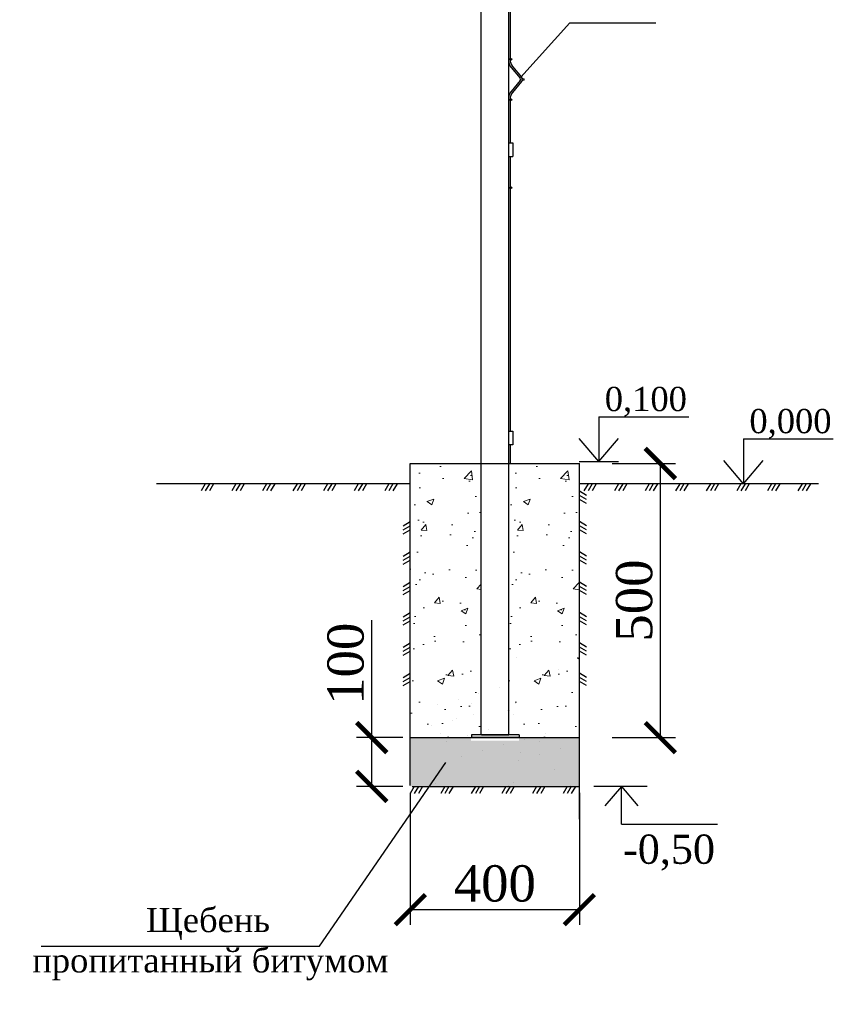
# Model space of a CAD drawing. Header units: inches. Extents: x 9403 to 10041, y 45 to 1090.
# Tile 20 of 41: x 9734 to 9802, y 234 to 316. Entities that reach past the tile are written whole.
import ezdxf

# ---------------------------------------------------------------- set-up
doc = ezdxf.new("R2010")
doc.units = ezdxf.units.IN
doc.header["$MEASUREMENT"] = 0
doc.linetypes.add('DASHDOTX2', pattern=[50.8, 25.4, -12.7, 0, -12.7])
doc.linetypes.add('K5LT_BASIC', pattern=[0])
doc.layers.add('.', color=7, linetype='Continuous', lineweight=15)
doc.layers.add('Системный слой VIEW1', color=7, linetype='Continuous')
doc.layers.add('Системный слой VIEW5', color=7, linetype='Continuous')
doc.styles.add('GOST', font='gost.shx', dxfattribs={"oblique": 15})
doc.styles.add('TIEMS', font='times.ttf')
doc.dimstyles.new('Copy of ISO-25', dxfattribs={"dimtxt": 3, "dimasz": 2.5, "dimexe": 1.25, "dimexo": 0.625, "dimtad": 1, "dimlfac": 100, "dimtxsty": 'GOST', "dimblk": 'ARCHTICK', "dimcen": 2.5, "dimadec": 0, "dimazin": 0, "dimtfac": 1, "dimtmove": 0, "dimatfit": 3, "dimldrblk": 'ARCHTICK', "dimfxl": 1, "dimarcsym": 0})

# ---------------------------------------------------------------- blocks, each defined once
blk = doc.blocks.new('_ArchTick')
at = {"color": 0, "linetype": 'ByBlock', "const_width": 0.15}
blk.add_lwpolyline([(-0.5, -0.5), (0.5, 0.5)], dxfattribs=at)
blk = doc.blocks.new('*D342')
at = {"color": 0, "lineweight": -2, "transparency": 16777216}
for p, q in [((9763.489, 256.384), (9763.489, 266.101)), ((9766.053, 256.384), (9762.239, 256.384)), ((9763.489, 252.346), (9763.489, 256.384)), ((9766.053, 252.346), (9762.239, 252.346))]:
    blk.add_line(p, q, dxfattribs=at)
at = {"layer": 'Defpoints', "color": 0, "transparency": 16777216}
for p in [(9763.489, 256.384), (9766.678, 256.384), (9766.678, 252.346)]:
    blk.add_point(p, dxfattribs=at)
at = {"color": 0, "lineweight": -2, "transparency": 16777216, "xscale": 2.5, "yscale": 2.5, "zscale": 2.5}
for p, rotation in [((9763.489, 256.384), 90), ((9763.489, 252.346), 270)]:
    blk.add_blockref('_ArchTick', p, dxfattribs=dict(at, rotation=rotation))
at = {"color": 0, "transparency": 16777216, "insert": (9761.338, 262.493), "char_height": 3, "attachment_point": 5, "rotation": 90, "style": 'TIEMS'}
blk.add_mtext('100', dxfattribs=at)
blk = doc.blocks.new('*D343')
at = {"color": 0, "lineweight": -2, "transparency": 16777216}
for p, q in [((9766.678, 251.808), (9766.678, 240.897)), ((9780.678, 251.808), (9780.678, 240.897)), ((9780.678, 242.147), (9766.678, 242.147))]:
    blk.add_line(p, q, dxfattribs=at)
at = {"layer": 'Defpoints', "color": 0, "transparency": 16777216}
for p in [(9766.678, 252.433), (9780.678, 252.433), (9766.678, 242.147)]:
    blk.add_point(p, dxfattribs=at)
at = {"color": 0, "lineweight": -2, "transparency": 16777216, "xscale": 2.5, "yscale": 2.5, "zscale": 2.5, "rotation": 180}
blk.add_blockref('_ArchTick', (9766.678, 242.147), dxfattribs=at)
at = {"color": 0, "lineweight": -2, "transparency": 16777216, "xscale": 2.5, "yscale": 2.5, "zscale": 2.5}
blk.add_blockref('_ArchTick', (9780.678, 242.147), dxfattribs=at)
at = {"color": 0, "transparency": 16777216, "insert": (9773.678, 244.298), "char_height": 3, "attachment_point": 5, "style": 'TIEMS'}
blk.add_mtext('400', dxfattribs=at)
blk = doc.blocks.new('*D340')
at = {"color": 0, "lineweight": -2, "transparency": 16777216}
for p, q in [((9783.389, 279.059), (9788.629, 279.059)), ((9787.379, 256.384), (9787.379, 279.059)), ((9783.389, 256.384), (9788.629, 256.384))]:
    blk.add_line(p, q, dxfattribs=at)
at = {"layer": 'Defpoints', "color": 0, "transparency": 16777216}
for p in [(9782.764, 279.059), (9787.379, 279.059), (9782.764, 256.384)]:
    blk.add_point(p, dxfattribs=at)
at = {"color": 0, "lineweight": -2, "transparency": 16777216, "xscale": 2.5, "yscale": 2.5, "zscale": 2.5}
for p, rotation in [((9787.379, 279.059), 90), ((9787.379, 256.384), 270)]:
    blk.add_blockref('_ArchTick', p, dxfattribs=dict(at, rotation=rotation))
at = {"color": 0, "transparency": 16777216, "insert": (9785.228, 267.722), "char_height": 3, "attachment_point": 5, "rotation": 90, "style": 'TIEMS'}
blk.add_mtext('500', dxfattribs=at)

msp = doc.modelspace()

# ---------------------------------------------------------------- hatches: boundary and pattern name
at = {"layer": '.', "linetype": 'ByBlock'}
h = msp.add_hatch(dxfattribs=at)
h.set_pattern_fill('AR-CONC', color=0, scale=0.8)
h.set_pattern_definition([(50, (6660.8847, -1094.612), (5.7380815, -0.502017), [0.6, -6.6]), (355, (6660.885, -1094.612), (-1.110011, 6.017537), [0.48, -5.28]), (100.45144, (6661.363, -1094.6537), (4.628071, 5.51552), [0.509922, -5.609137]), (46.1842, (6660.885, -1093.012), (8.53793, -1.324154), [0.9, -9.9]), (96.63564, (6661.596, -1093.122), (7.477296, 7.792949), [0.764883, -8.41371]), (351.18416, (6660.885, -1093.012), (7.477296, 7.792949), [0.72, -7.92]), (21, (6661.6847, -1093.412), (4.7752564, -3.220951), [0.6, -6.6]), (326, (6661.685, -1093.412), (1.946523, 5.8012), [0.48, -5.28]), (71.45144, (6662.0826, -1093.68), (6.721779, 2.580249), [0.509922, -5.609137]), (37.5, (6660.8847, -1094.6118), (0.0972788, 2.6631508), [0, -5.216, 0, -5.36, 0, -5.3]), (7.5, (6660.8847, -1094.6118), (2.1045563, 3.1552937), [0, -3.056, 0, -5.096, 0, -2.02]), (327.5, (6659.1007, -1094.6118), (4.2705795, -0.180439), [0, -2, 0, -6.24, 0, -8.28]), (317.5, (6658.3007, -1094.612), (4.6654894, 0.80084), [0, -2.6, 0, -4.144, 0, -5.88])])
h.paths.add_polyline_path([(9772.551, 279.06), (9766.67, 279.059), (9766.67, 256.384), (9772.634, 256.384), (9772.551, 256.444)])
h = msp.add_hatch(dxfattribs=at)
h.set_pattern_fill('AR-CONC', color=0, scale=0.8)
h.set_pattern_definition([(50, (6668.861, -1094.612), (5.7380815, -0.502017), [0.6, -6.6]), (355, (6668.861, -1094.612), (-1.110011, 6.017537), [0.48, -5.28]), (100.45144, (6669.3394, -1094.6537), (4.628071, 5.51552), [0.509922, -5.609137]), (46.1842, (6668.861, -1093.012), (8.53793, -1.324154), [0.9, -9.9]), (96.63564, (6669.573, -1093.122), (7.477296, 7.792949), [0.764883, -8.41371]), (351.18416, (6668.861, -1093.012), (7.477296, 7.792949), [0.72, -7.92]), (21, (6669.661, -1093.412), (4.7752564, -3.220951), [0.6, -6.6]), (326, (6669.661, -1093.412), (1.946523, 5.8012), [0.48, -5.28]), (71.45144, (6670.059, -1093.68), (6.721779, 2.580249), [0.509922, -5.609137]), (37.5, (6668.8612, -1094.6118), (0.0972788, 2.6631508), [0, -5.216, 0, -5.36, 0, -5.3]), (7.5, (6668.8612, -1094.6118), (2.1045563, 3.1552937), [0, -3.056, 0, -5.096, 0, -2.02]), (327.5, (6667.0772, -1094.6118), (4.2705795, -0.180439), [0, -2, 0, -6.24, 0, -8.28]), (317.5, (6666.2772, -1094.612), (4.6654894, 0.80084), [0, -2.6, 0, -4.144, 0, -5.88])])
h.paths.add_polyline_path([(9774.79, 256.384), (9780.61, 256.384), (9780.67, 256.444), (9780.67, 279.059), (9774.79, 279.059)])
h = msp.add_hatch(dxfattribs=at)
h.set_pattern_fill('GRAVEL', color=256, scale=0.8)
h.set_pattern_definition([(228.0127875, (6503.757065, -1246.500063), (-6.4, -7.2), [0.1076288, -10.65527044]), (184.9697407, (6503.685065, -1246.580063), (9.6, 0.8), [0.1846944, -18.28473981]), (132.510447, (6503.501065, -1246.596063), (8, -8.8), [0.1302304, -12.89282608]), (267.273689, (6503.189065, -1246.796063), (0.8, 16), [0.1681904, -16.65084643]), (292.8336542, (6503.181065, -1246.964063), (-4, 9.6), [0.164924, -16.3274985]), (357.273689, (6503.245065, -1247.116063), (-16, 0.8), [0.1681904, -16.65084643]), (37.6942405, (6503.413065, -1247.124063), (-10.4, -8), [0.2224232, -22.01987884]), (72.2553284, (6503.589065, -1246.988063), (5.6, 17.6), [0.2099904, -20.7890572]), (121.4295656, (6503.653065, -1246.788063), (-6.4, 10.4), [0.16876, -16.70725849]), (175.2363583, (6503.565065, -1246.644063), (8.8, -0.8), [0.1926656, -9.44061006]), (222.3974378, (6503.373065, -1246.628063), (-9.6, -8.8), [0.2491584, -24.6667]), (138.8140748, (6503.981065, -1246.80406), (-5.6, 4.8), [0.0850408, -8.41907585]), (171.4692344, (6503.917065, -1246.748063), (10.4, -1.6), [0.1617896, -16.01720913]), (225, (6503.75707, -1246.72406), (-1e-16, -0.8), [0.1131368, -1.01823405]), (203.1985905, (6503.70107, -1246.62806), (4, 1.6), [0.0609264, -6.03169208]), (291.8014095, (6503.64507, -1246.65206), (-0.8, 2.4), [0.0861624, -4.22196945]), (30.9637565, (6503.67707, -1246.73206), (2.4, 1.6), [0.1399432, -4.52481832]), (161.565051, (6503.79707, -1246.66006), (1.6, -0.8), [0.1011928, -2.42862933]), (16.3895403, (6503.181065, -1246.652063), (8, 2.4), [0.14176, -14.03427612]), (70.346176, (6503.317065, -1246.612063), (-3.2, -8.8), [0.1189288, -11.7739262]), (293.1985905, (6503.79707, -1246.50006), (-1.6, 4), [0.121852, -5.97076648]), (343.6104597, (6503.845065, -1246.612063), (-8, 2.4), [0.14176, -14.03427612]), (339.4439548, (6503.181065, -1247.14806), (-4, 1.6), [0.136704, -6.698499]), (294.7751406, (6503.309065, -1247.196063), (-4, 8.8), [0.1145424, -11.33971445]), (66.8014095, (6503.80507, -1247.30006), (1.6, 4), [0.121852, -5.97076648]), (17.3540246, (6503.853065, -1247.188063), (-10.4, -3.2), [0.1341048, -13.2763389]), (69.4439548, (6503.413065, -1247.30006), (-1.6, -4), [0.068352, -6.766851]), (101.3099325, (6503.75707, -1247.30006), (-0.8, 3.2), [0.040792, -4.03842361]), (165.9637565, (6503.74907, -1247.26006), (2.4, -0.8), [0.164924, -3.1335605]), (186.009006, (6503.589065, -1247.220063), (8, 0.8), [0.15284, -15.13113854]), (303.6900675, (6503.67707, -1246.80406), (-0.8, 1.6), [0.1153776, -2.76906342]), (353.1572266, (6503.741065, -1246.900063), (13.6, -1.6), [0.2014352, -19.9420501]), (60.945396, (6503.941065, -1246.92406), (-3.2, -5.6), [0.0823648, -8.15413931]), (90, (6503.9811, -1246.8521), (-0.8, 0.8), [0.048, -0.752]), (120.2564372, (6503.573065, -1247.196063), (3.2, -5.6), [0.1111392, -11.002816]), (48.0127875, (6503.517065, -1247.100063), (6.4, 7.2), [0.2152576, -10.54764164]), (0, (6503.6611, -1246.9401), (0.8, 0.8), [0.208, -0.592]), (325.3048465, (6503.869065, -1246.940063), (8, -5.6), [0.1264912, -12.52261944]), (254.054604, (6503.97307, -1247.01206), (-0.8, -3.2), [0.1164816, -5.70760631]), (207.6459754, (6503.941065, -1247.124063), (-15.2, -8), [0.189652, -18.77557935]), (175.4260787, (6503.773065, -1247.212063), (-10.4, 0.8), [0.2006392, -19.86325873])])
h.paths.add_polyline_path([(9780.67, 256.382), (9775.669, 256.382), (9775.669, 256.119), (9771.709, 256.119), (9771.709, 256.382), (9766.67, 256.382), (9766.67, 252.344), (9780.67, 252.344)])

# ---------------------------------------------------------------- linework, layer by layer
at = {"color": 1}
for p, q in [((9774.798, 305.582), (9775.154, 305.582)), ((9775.154, 305.582), (9775.154, 304.462)), ((9774.798, 304.462), (9775.154, 304.462)), ((9774.798, 281.724), (9775.154, 281.724)), ((9775.154, 281.724), (9775.154, 280.604)), ((9775.154, 280.604), (9774.798, 280.604))]:
    msp.add_line(p, q, dxfattribs=at)
at = {"color": 7}
for p, q in [((9782.277, 282.933), (9789.726, 282.933)), ((9782.277, 279.213), (9780.649, 281.135)), ((9782.277, 279.213), (9783.906, 281.135)), ((9794.25, 281.104), (9801.699, 281.104)), ((9794.25, 277.384), (9792.622, 279.306)), ((9794.25, 277.384), (9795.879, 279.306)), ((9784.159, 252.346), (9782.792, 250.732)), ((9784.159, 252.346), (9785.525, 250.732)), ((9784.159, 249.224), (9792.117, 249.224))]:
    msp.add_line(p, q, dxfattribs=at)
at = {"color": 7, "linetype": 'DASHDOTX2'}
for p, q in [((9782.277, 282.933), (9782.277, 279.213)), ((9794.25, 281.104), (9794.25, 277.384)), ((9784.159, 249.224), (9784.159, 252.346))]:
    msp.add_line(p, q, dxfattribs=at)
for p, q in [((9766.678, 252.433), (9766.678, 279.059)), ((9780.678, 249.633), (9780.678, 279.059)), ((9771.732, 256.624), (9771.732, 256.384)), ((9775.692, 256.624), (9775.692, 256.384)), ((9736.116, 239.143), (9759.156, 239.143))]:
    msp.add_line(p, q)
at = {"linetype": 'ByBlock'}
for p, q in [((9766.678, 277.384), (9745.678, 277.384)), ((9800.471, 277.384), (9780.678, 277.384))]:
    msp.add_line(p, q, dxfattribs=at)
at = {"linetype": 'ByBlock', "ltscale": 8}
for p, q in [((9749.707, 277.384), (9749.366, 276.787)), ((9750.049, 277.384), (9749.707, 276.787)), ((9750.39, 277.384), (9750.049, 276.787)), ((9752.239, 277.384), (9751.898, 276.787)), ((9752.581, 277.384), (9752.239, 276.787)), ((9752.922, 277.384), (9752.581, 276.787)), ((9754.771, 277.384), (9754.43, 276.787)), ((9755.113, 277.384), (9754.771, 276.787)), ((9755.454, 277.384), (9755.113, 276.787)), ((9757.304, 277.384), (9756.962, 276.787)), ((9757.645, 277.384), (9757.304, 276.787)), ((9757.986, 277.384), (9757.645, 276.787)), ((9759.836, 277.384), (9759.494, 276.787)), ((9760.177, 277.384), (9759.836, 276.787)), ((9760.518, 277.384), (9760.177, 276.787)), ((9762.368, 277.384), (9762.026, 276.787)), ((9762.709, 277.384), (9762.368, 276.787)), ((9763.05, 277.384), (9762.709, 276.787)), ((9764.9, 277.384), (9764.558, 276.787)), ((9765.241, 277.384), (9764.9, 276.787)), ((9765.583, 277.384), (9765.241, 276.787)), ((9781.392, 277.384), (9781.051, 276.787)), ((9781.734, 277.384), (9781.392, 276.787)), ((9782.075, 277.384), (9781.734, 276.787)), ((9783.924, 277.384), (9783.583, 276.787)), ((9784.266, 277.384), (9783.924, 276.787)), ((9784.607, 277.384), (9784.266, 276.787)), ((9786.457, 277.384), (9786.115, 276.787)), ((9786.798, 277.384), (9786.457, 276.787)), ((9787.139, 277.384), (9786.798, 276.787)), ((9788.989, 277.384), (9788.647, 276.787)), ((9789.33, 277.384), (9788.989, 276.787)), ((9789.671, 277.384), (9789.33, 276.787)), ((9791.521, 277.384), (9791.179, 276.787)), ((9791.862, 277.384), (9791.521, 276.787)), ((9792.203, 277.384), (9791.862, 276.787)), ((9794.053, 277.384), (9793.711, 276.787)), ((9794.394, 277.384), (9794.053, 276.787)), ((9794.736, 277.384), (9794.394, 276.787)), ((9796.585, 277.384), (9796.243, 276.787)), ((9796.926, 277.384), (9796.585, 276.787)), ((9797.268, 277.384), (9796.926, 276.787)), ((9799.117, 277.384), (9798.775, 276.787)), ((9799.458, 277.384), (9799.117, 276.787)), ((9799.8, 277.384), (9799.458, 276.787)), ((9781.275, 276.422), (9780.678, 276.764)), ((9781.275, 276.081), (9780.678, 276.422)), ((9781.275, 275.739), (9780.678, 276.081)), ((9766.082, 273.914), (9766.678, 274.255)), ((9766.082, 273.572), (9766.678, 273.913)), ((9781.275, 273.914), (9780.678, 274.255)), ((9781.275, 273.572), (9780.678, 273.913)), ((9766.082, 273.231), (9766.678, 273.572)), ((9781.275, 273.231), (9780.678, 273.572)), ((9766.082, 271.405), (9766.678, 271.746)), ((9766.082, 271.063), (9766.678, 271.405)), ((9781.275, 271.405), (9780.678, 271.746)), ((9781.275, 271.063), (9780.678, 271.405)), ((9766.082, 270.722), (9766.678, 271.063)), ((9781.275, 270.722), (9780.678, 271.063)), ((9766.082, 268.896), (9766.678, 269.237)), ((9766.082, 268.555), (9766.678, 268.896)), ((9781.275, 268.896), (9780.678, 269.237)), ((9781.275, 268.555), (9780.678, 268.896)), ((9766.082, 268.213), (9766.678, 268.555)), ((9781.275, 268.213), (9780.678, 268.555)), ((9766.082, 266.387), (9766.678, 266.729)), ((9766.082, 266.046), (9766.678, 266.387)), ((9781.275, 266.387), (9780.678, 266.729)), ((9781.275, 266.046), (9780.678, 266.387)), ((9766.082, 265.704), (9766.678, 266.046)), ((9781.275, 265.704), (9780.678, 266.046)), ((9766.082, 263.879), (9766.678, 264.22)), ((9781.275, 263.879), (9780.678, 264.22)), ((9766.082, 263.537), (9766.678, 263.878)), ((9766.082, 263.196), (9766.678, 263.537)), ((9781.275, 263.537), (9780.678, 263.878)), ((9781.275, 263.196), (9780.678, 263.537)), ((9766.082, 261.37), (9766.678, 261.711)), ((9781.275, 261.37), (9780.678, 261.711)), ((9766.082, 261.028), (9766.678, 261.37)), ((9766.082, 260.687), (9766.678, 261.028)), ((9781.275, 261.028), (9780.678, 261.37)), ((9781.275, 260.687), (9780.678, 261.028)), ((9767.005, 252.346), (9766.664, 251.749)), ((9767.346, 252.346), (9767.005, 251.749)), ((9767.688, 252.346), (9767.346, 251.749)), ((9769.537, 252.346), (9769.196, 251.749)), ((9769.878, 252.346), (9769.537, 251.749)), ((9770.22, 252.346), (9769.878, 251.749)), ((9772.069, 252.346), (9771.728, 251.749)), ((9772.411, 252.346), (9772.069, 251.749)), ((9772.752, 252.346), (9772.411, 251.749)), ((9774.601, 252.346), (9774.26, 251.749)), ((9774.943, 252.346), (9774.601, 251.749)), ((9775.284, 252.346), (9774.943, 251.749)), ((9777.133, 252.346), (9776.792, 251.749)), ((9777.475, 252.346), (9777.133, 251.749)), ((9777.816, 252.346), (9777.475, 251.749)), ((9779.665, 252.346), (9779.324, 251.749)), ((9780.007, 252.346), (9779.665, 251.749)), ((9780.348, 252.346), (9780.007, 251.749))]:
    msp.add_line(p, q, dxfattribs=at)
at = {"color": 3}
for p, q in [((9782.026, 277.384), (9782.026, 277.384)), ((9775.505, 262.976), (9775.505, 262.976)), ((9780.678, 262.833), (9780.534, 262.976)), ((9778.963, 262.033), (9778.963, 262.033)), ((9771.734, 259.205), (9771.734, 259.205)), ((9774.877, 258.576), (9774.798, 258.655)), ((9775.191, 258.262), (9775.191, 258.262)), ((9770.477, 257.947), (9770.477, 257.947)), ((9769.219, 256.69), (9769.219, 256.69)), ((9777.391, 256.061), (9777.391, 256.061))]:
    msp.add_line(p, q, dxfattribs=at)
at = {"color": 2}
for p, q in [((9772.362, 260.025), (9772.362, 260.025)), ((9774.091, 260.497), (9774.091, 260.497)), ((9768.905, 259.082), (9768.905, 259.082)), ((9770.634, 259.554), (9770.634, 259.554)), ((9775.348, 259.239), (9775.348, 259.239)), ((9771.891, 258.297), (9771.891, 258.297)), ((9770.162, 257.825), (9770.162, 257.825)), ((9774.877, 257.511), (9774.877, 257.511)), ((9768.434, 257.354), (9768.434, 257.354)), ((9773.148, 257.039), (9773.148, 257.039)), ((9777.863, 256.725), (9777.863, 256.725)), ((9769.691, 256.096), (9769.691, 256.096)), ((9771.419, 256.568), (9771.419, 256.568)), ((9773.04, 256.563), (9773.04, 256.563)), ((9774.405, 255.782), (9774.405, 255.782)), ((9776.134, 256.254), (9776.134, 256.254)), ((9772.677, 255.311), (9772.677, 255.311)), ((9775.82, 255.118), (9775.82, 255.118)), ((9777.391, 254.996), (9777.391, 254.996)), ((9779.12, 255.468), (9779.12, 255.468)), ((9770.948, 254.839), (9770.948, 254.839)), ((9775.663, 254.525), (9775.663, 254.525)), ((9778.649, 253.739), (9778.649, 253.739)), ((9768.748, 252.551), (9768.748, 252.551)), ((9775.191, 252.708), (9775.191, 252.708)), ((9774.828, 252.346), (9774.877, 252.394)), ((9779.906, 252.394), (9779.906, 252.394))]:
    msp.add_line(p, q, dxfattribs=at)
at = {"ltscale": 0.2}
for p, q in [((9775.692, 256.624), (9771.732, 256.624)), ((9775.692, 256.384), (9771.732, 256.384))]:
    msp.add_line(p, q, dxfattribs=at)
at = {"ltscale": 0.5}
msp.add_line((9759.156, 239.143), (9769.63, 254.316), dxfattribs=at)
at = {"linetype": 'ByBlock'}
for points in [[(9775.825, 311.025), (9779.894, 315.507), (9787.014, 315.507)], [(9766.678, 279.059), (9780.678, 279.059)], [(9780.651, 279.213), (9783.903, 279.213)], [(9766.678, 256.384), (9780.678, 256.384)], [(9766.832, 252.346), (9780.678, 252.346)]]:
    msp.add_lwpolyline(points, dxfattribs=at)
at = {"color": 7, "linetype": 'Continuous', "const_width": 0.112}
for points in [[(9791.947, 277.384), (9796.404, 277.384)], [(9781.855, 252.346), (9786.312, 252.346)]]:
    msp.add_lwpolyline(points, dxfattribs=at)
at = {"layer": 'Системный слой VIEW1', "color": 5, "linetype": 'K5LT_BASIC'}
for p, q in [((9772.558, 256.624), (9772.558, 363.398)), ((9774.798, 363.398), (9774.798, 277.86)), ((9774.798, 356.159), (9774.798, 256.624)), ((9772.584, 256.624), (9774.824, 256.624))]:
    msp.add_line(p, q, dxfattribs=at)
at = {"layer": 'Системный слой VIEW5', "color": 0, "linetype": 'K5LT_BASIC'}
for p, q in [((9774.938, 316.444), (9774.938, 312.456)), ((9775.027, 311.826), (9775.781, 310.928)), ((9775.027, 311.826), (9775.781, 310.928)), ((9775.027, 311.826), (9775.781, 310.928)), ((9775.027, 311.826), (9775.781, 310.928)), ((9775.027, 311.826), (9775.781, 310.928)), ((9775.027, 311.826), (9775.781, 310.928)), ((9775.027, 311.826), (9775.781, 310.928)), ((9775.027, 311.826), (9775.781, 310.928)), ((9775.027, 311.826), (9775.781, 310.928)), ((9775.027, 311.826), (9775.781, 310.928)), ((9775.027, 311.826), (9775.781, 310.928)), ((9775.027, 311.826), (9775.781, 310.928)), ((9775.027, 311.826), (9775.781, 310.928)), ((9775.027, 311.826), (9775.781, 310.928)), ((9775.027, 311.826), (9775.781, 310.928)), ((9775.027, 311.826), (9775.781, 310.928)), ((9775.027, 311.826), (9775.781, 310.928)), ((9775.027, 311.826), (9775.781, 310.928)), ((9775.027, 311.826), (9775.781, 310.928)), ((9775.027, 311.826), (9775.781, 310.928)), ((9775.027, 311.826), (9775.781, 310.928)), ((9775.027, 311.826), (9775.781, 310.928)), ((9775.027, 311.826), (9775.781, 310.928)), ((9775.027, 311.826), (9775.781, 310.928)), ((9775.027, 311.826), (9775.781, 310.928)), ((9775.027, 311.826), (9775.781, 310.928)), ((9775.027, 311.826), (9775.781, 310.928)), ((9775.027, 311.826), (9775.781, 310.928)), ((9775.027, 311.826), (9775.781, 310.928)), ((9775.027, 311.826), (9775.781, 310.928)), ((9775.027, 311.826), (9775.781, 310.928)), ((9775.027, 311.826), (9775.781, 310.928)), ((9775.027, 311.826), (9775.781, 310.928)), ((9775.027, 311.826), (9775.781, 310.928)), ((9775.027, 311.826), (9775.781, 310.928)), ((9775.027, 311.826), (9775.781, 310.928)), ((9775.027, 311.826), (9775.781, 310.928)), ((9775.027, 311.826), (9775.781, 310.928)), ((9775.027, 311.826), (9775.781, 310.928)), ((9775.027, 311.826), (9775.781, 310.928)), ((9775.027, 311.826), (9775.781, 310.928)), ((9775.027, 311.826), (9775.781, 310.928)), ((9775.027, 311.826), (9775.781, 310.928)), ((9775.027, 311.826), (9775.781, 310.928)), ((9775.027, 311.826), (9775.781, 310.928)), ((9775.027, 311.826), (9775.781, 310.928)), ((9775.027, 311.826), (9775.781, 310.928)), ((9775.027, 311.826), (9775.781, 310.928)), ((9775.027, 311.826), (9775.781, 310.928)), ((9775.027, 311.826), (9775.781, 310.928)), ((9775.027, 311.826), (9775.781, 310.928)), ((9775.027, 311.826), (9775.781, 310.928)), ((9775.027, 311.826), (9775.781, 310.928)), ((9775.027, 311.826), (9775.781, 310.928)), ((9775.027, 311.826), (9775.781, 310.928)), ((9775.027, 311.826), (9775.781, 310.928)), ((9775.027, 311.826), (9775.781, 310.928)), ((9775.135, 311.916), (9775.888, 311.018)), ((9775.781, 310.748), (9775.027, 309.85)), ((9775.888, 310.658), (9775.135, 309.76)), ((9775.888, 310.658), (9775.135, 309.76)), ((9775.888, 310.658), (9775.135, 309.76)), ((9775.888, 310.658), (9775.135, 309.76)), ((9775.888, 310.658), (9775.135, 309.76)), ((9775.888, 310.658), (9775.135, 309.76)), ((9775.888, 310.658), (9775.135, 309.76)), ((9775.888, 310.658), (9775.135, 309.76)), ((9775.888, 310.658), (9775.135, 309.76)), ((9775.888, 310.658), (9775.135, 309.76)), ((9775.888, 310.658), (9775.135, 309.76)), ((9775.888, 310.658), (9775.135, 309.76)), ((9775.888, 310.658), (9775.135, 309.76)), ((9775.888, 310.658), (9775.135, 309.76)), ((9775.888, 310.658), (9775.135, 309.76)), ((9775.888, 310.658), (9775.135, 309.76)), ((9775.888, 310.658), (9775.135, 309.76)), ((9775.888, 310.658), (9775.135, 309.76)), ((9775.888, 310.658), (9775.135, 309.76)), ((9775.888, 310.658), (9775.135, 309.76)), ((9775.888, 310.658), (9775.135, 309.76)), ((9775.888, 310.658), (9775.135, 309.76)), ((9775.888, 310.658), (9775.135, 309.76)), ((9775.888, 310.658), (9775.135, 309.76)), ((9775.888, 310.658), (9775.135, 309.76)), ((9775.888, 310.658), (9775.135, 309.76)), ((9775.888, 310.658), (9775.135, 309.76)), ((9775.888, 310.658), (9775.135, 309.76)), ((9775.888, 310.658), (9775.135, 309.76)), ((9775.888, 310.658), (9775.135, 309.76)), ((9775.888, 310.658), (9775.135, 309.76)), ((9775.888, 310.658), (9775.135, 309.76)), ((9775.888, 310.658), (9775.135, 309.76)), ((9775.888, 310.658), (9775.135, 309.76)), ((9775.888, 310.658), (9775.135, 309.76)), ((9775.888, 310.658), (9775.135, 309.76)), ((9775.888, 310.658), (9775.135, 309.76)), ((9775.888, 310.658), (9775.135, 309.76)), ((9775.888, 310.658), (9775.135, 309.76)), ((9775.888, 310.658), (9775.135, 309.76)), ((9775.888, 310.658), (9775.135, 309.76)), ((9775.888, 310.658), (9775.135, 309.76)), ((9775.888, 310.658), (9775.135, 309.76)), ((9775.888, 310.658), (9775.135, 309.76)), ((9775.888, 310.658), (9775.135, 309.76)), ((9775.888, 310.658), (9775.135, 309.76)), ((9775.888, 310.658), (9775.135, 309.76)), ((9775.888, 310.658), (9775.135, 309.76)), ((9775.888, 310.658), (9775.135, 309.76)), ((9775.888, 310.658), (9775.135, 309.76)), ((9775.888, 310.658), (9775.135, 309.76)), ((9775.888, 310.658), (9775.135, 309.76)), ((9775.888, 310.658), (9775.135, 309.76)), ((9775.888, 310.658), (9775.135, 309.76)), ((9775.888, 310.658), (9775.135, 309.76)), ((9775.888, 310.658), (9775.135, 309.76)), ((9775.888, 310.658), (9775.135, 309.76)), ((9774.938, 309.22), (9774.938, 305.582)), ((9774.938, 304.462), (9774.938, 281.724)), ((9774.938, 280.604), (9774.938, 279.059))]:
    msp.add_line(p, q, dxfattribs=at)
for centre in [(9775.008, 312.51), (9776.016, 310.83), (9775.008, 309.15), (9775.008, 301.87)]:
    msp.add_circle(centre, 0.07, dxfattribs=at)
for centre, radius, start, end in [((9775.778, 312.456), 0.98, 180, 220), ((9775.778, 312.456), 0.98, 180, 220), ((9775.778, 312.456), 0.98, 180, 220), ((9775.778, 312.456), 0.98, 180, 220), ((9775.778, 312.456), 0.98, 180, 220), ((9775.778, 312.456), 0.98, 180, 220), ((9775.778, 312.456), 0.98, 180, 220), ((9775.778, 312.456), 0.98, 180, 220), ((9775.778, 312.456), 0.98, 180, 220), ((9775.778, 312.456), 0.98, 180, 220), ((9775.778, 312.456), 0.98, 180, 220), ((9775.778, 312.456), 0.98, 180, 220), ((9775.778, 312.456), 0.98, 180, 220), ((9775.778, 312.456), 0.98, 180, 220), ((9775.778, 312.456), 0.98, 180, 220), ((9775.778, 312.456), 0.98, 180, 220), ((9775.778, 312.456), 0.98, 180, 220), ((9775.778, 312.456), 0.98, 180, 220), ((9775.778, 312.456), 0.98, 180, 220), ((9775.778, 312.456), 0.98, 180, 220), ((9775.778, 312.456), 0.98, 180, 220), ((9775.778, 312.456), 0.98, 180, 220), ((9775.778, 312.456), 0.98, 180, 220), ((9775.778, 312.456), 0.98, 180, 220), ((9775.778, 312.456), 0.98, 180, 220), ((9775.778, 312.456), 0.98, 180, 220), ((9775.778, 312.456), 0.98, 180, 220), ((9775.778, 312.456), 0.98, 180, 220), ((9775.778, 312.456), 0.98, 180, 220), ((9775.778, 312.456), 0.98, 180, 220), ((9775.778, 312.456), 0.98, 180, 220), ((9775.778, 312.456), 0.98, 180, 220), ((9775.778, 312.456), 0.98, 180, 220), ((9775.778, 312.456), 0.98, 180, 220), ((9775.778, 312.456), 0.98, 180, 220), ((9775.778, 312.456), 0.98, 180, 220), ((9775.778, 312.456), 0.98, 180, 220), ((9775.778, 312.456), 0.98, 180, 220), ((9775.778, 312.456), 0.98, 180, 220), ((9775.778, 312.456), 0.98, 180, 220), ((9775.778, 312.456), 0.98, 180, 220), ((9775.778, 312.456), 0.98, 180, 220), ((9775.778, 312.456), 0.98, 180, 220), ((9775.778, 312.456), 0.98, 180, 220), ((9775.778, 312.456), 0.98, 180, 220), ((9775.778, 312.456), 0.98, 180, 220), ((9775.778, 312.456), 0.98, 180, 220), ((9775.778, 312.456), 0.98, 180, 220), ((9775.778, 312.456), 0.98, 180, 220), ((9775.778, 312.456), 0.98, 180, 220), ((9775.778, 312.456), 0.98, 180, 220), ((9775.778, 312.456), 0.98, 180, 220), ((9775.778, 312.456), 0.98, 180, 220), ((9775.778, 312.456), 0.98, 180, 220), ((9775.778, 312.456), 0.98, 180, 220), ((9775.778, 312.456), 0.98, 180, 220), ((9775.778, 312.456), 0.98, 180, 220), ((9775.778, 312.456), 0.84, 180, 220), ((9775.778, 312.456), 0.84, 180, 220), ((9775.778, 312.456), 0.84, 180, 220), ((9775.778, 312.456), 0.84, 180, 220), ((9775.778, 312.456), 0.84, 180, 220), ((9775.778, 312.456), 0.84, 180, 220), ((9775.778, 312.456), 0.84, 180, 220), ((9775.778, 312.456), 0.84, 180, 220), ((9775.778, 312.456), 0.84, 180, 220), ((9775.778, 312.456), 0.84, 180, 220), ((9775.778, 312.456), 0.84, 180, 220), ((9775.778, 312.456), 0.84, 180, 220), ((9775.778, 312.456), 0.84, 180, 220), ((9775.778, 312.456), 0.84, 180, 220), ((9775.778, 312.456), 0.84, 180, 220), ((9775.778, 312.456), 0.84, 180, 220), ((9775.778, 312.456), 0.84, 180, 220), ((9775.778, 312.456), 0.84, 180, 220), ((9775.778, 312.456), 0.84, 180, 220), ((9775.778, 312.456), 0.84, 180, 220), ((9775.778, 312.456), 0.84, 180, 220), ((9775.778, 312.456), 0.84, 180, 220), ((9775.778, 312.456), 0.84, 180, 220), ((9775.778, 312.456), 0.84, 180, 220), ((9775.778, 312.456), 0.84, 180, 220), ((9775.778, 312.456), 0.84, 180, 220), ((9775.778, 312.456), 0.84, 180, 220), ((9775.778, 312.456), 0.84, 180, 220), ((9775.778, 312.456), 0.84, 180, 220), ((9775.778, 312.456), 0.84, 180, 220), ((9775.778, 312.456), 0.84, 180, 220), ((9775.778, 312.456), 0.84, 180, 220), ((9775.778, 312.456), 0.84, 180, 220), ((9775.778, 312.456), 0.84, 180, 220), ((9775.778, 312.456), 0.84, 180, 220), ((9775.778, 312.456), 0.84, 180, 220), ((9775.778, 312.456), 0.84, 180, 220), ((9775.778, 312.456), 0.84, 180, 220), ((9775.778, 312.456), 0.84, 180, 220), ((9775.778, 312.456), 0.84, 180, 220), ((9775.778, 312.456), 0.84, 180, 220), ((9775.778, 312.456), 0.84, 180, 220), ((9775.778, 312.456), 0.84, 180, 220), ((9775.778, 312.456), 0.84, 180, 220), ((9775.778, 312.456), 0.84, 180, 220), ((9775.778, 312.456), 0.84, 180, 220), ((9775.778, 312.456), 0.84, 180, 220), ((9775.778, 312.456), 0.84, 180, 220), ((9775.778, 312.456), 0.84, 180, 220), ((9775.778, 312.456), 0.84, 180, 220), ((9775.778, 312.456), 0.84, 180, 220), ((9775.778, 312.456), 0.84, 180, 220), ((9775.778, 312.456), 0.84, 180, 220), ((9775.778, 312.456), 0.84, 180, 220), ((9775.778, 312.456), 0.84, 180, 220), ((9775.778, 312.456), 0.84, 180, 220), ((9775.778, 312.456), 0.84, 180, 220), ((9775.674, 310.838), 0.14, 320, 40), ((9775.674, 310.838), 0.14, 320, 40), ((9775.674, 310.838), 0.14, 320, 40), ((9775.674, 310.838), 0.14, 320, 40), ((9775.674, 310.838), 0.14, 320, 40), ((9775.674, 310.838), 0.14, 320, 40), ((9775.674, 310.838), 0.14, 320, 40), ((9775.674, 310.838), 0.14, 320, 40), ((9775.674, 310.838), 0.14, 320, 40), ((9775.674, 310.838), 0.14, 320, 40), ((9775.674, 310.838), 0.14, 320, 40), ((9775.674, 310.838), 0.14, 320, 40), ((9775.674, 310.838), 0.14, 320, 40), ((9775.674, 310.838), 0.14, 320, 40), ((9775.674, 310.838), 0.14, 320, 40), ((9775.674, 310.838), 0.14, 320, 40), ((9775.674, 310.838), 0.14, 320, 40), ((9775.674, 310.838), 0.14, 320, 40), ((9775.674, 310.838), 0.14, 320, 40), ((9775.674, 310.838), 0.14, 320, 40), ((9775.674, 310.838), 0.14, 320, 40), ((9775.674, 310.838), 0.14, 320, 40), ((9775.674, 310.838), 0.14, 320, 40), ((9775.674, 310.838), 0.14, 320, 40), ((9775.674, 310.838), 0.14, 320, 40), ((9775.674, 310.838), 0.14, 320, 40), ((9775.674, 310.838), 0.14, 320, 40), ((9775.674, 310.838), 0.14, 320, 40), ((9775.674, 310.838), 0.14, 320, 40), ((9775.674, 310.838), 0.14, 320, 40), ((9775.674, 310.838), 0.14, 320, 40), ((9775.674, 310.838), 0.14, 320, 40), ((9775.674, 310.838), 0.14, 320, 40), ((9775.674, 310.838), 0.14, 320, 40), ((9775.674, 310.838), 0.14, 320, 40), ((9775.674, 310.838), 0.14, 320, 40), ((9775.674, 310.838), 0.14, 320, 40), ((9775.674, 310.838), 0.14, 320, 40), ((9775.674, 310.838), 0.14, 320, 40), ((9775.674, 310.838), 0.14, 320, 40), ((9775.674, 310.838), 0.14, 320, 40), ((9775.674, 310.838), 0.14, 320, 40), ((9775.674, 310.838), 0.14, 320, 40), ((9775.674, 310.838), 0.14, 320, 40), ((9775.674, 310.838), 0.14, 320, 40), ((9775.674, 310.838), 0.14, 320, 40), ((9775.674, 310.838), 0.14, 320, 40), ((9775.674, 310.838), 0.14, 320, 40), ((9775.674, 310.838), 0.14, 320, 40), ((9775.674, 310.838), 0.14, 320, 40), ((9775.674, 310.838), 0.14, 320, 40), ((9775.674, 310.838), 0.14, 320, 40), ((9775.674, 310.838), 0.14, 320, 40), ((9775.674, 310.838), 0.14, 320, 40), ((9775.674, 310.838), 0.14, 320, 40), ((9775.674, 310.838), 0.14, 320, 40), ((9775.674, 310.838), 0.14, 320, 40), ((9775.674, 310.838), 0.28, 4.52407, 40), ((9775.674, 310.838), 0.28, 4.52407, 40), ((9775.674, 310.838), 0.28, 4.52407, 40), ((9775.674, 310.838), 0.28, 4.52407, 40), ((9775.674, 310.838), 0.28, 4.52407, 40), ((9775.674, 310.838), 0.28, 4.52407, 40), ((9775.674, 310.838), 0.28, 4.52407, 40), ((9775.674, 310.838), 0.28, 4.52407, 40), ((9775.674, 310.838), 0.28, 4.52407, 40), ((9775.674, 310.838), 0.28, 4.52407, 40), ((9775.674, 310.838), 0.28, 4.52407, 40), ((9775.674, 310.838), 0.28, 4.52407, 40), ((9775.674, 310.838), 0.28, 4.52407, 40), ((9775.674, 310.838), 0.28, 4.52407, 40), ((9775.674, 310.838), 0.28, 4.52407, 40), ((9775.674, 310.838), 0.28, 4.52407, 40), ((9775.674, 310.838), 0.28, 4.52407, 40), ((9775.674, 310.838), 0.28, 4.52407, 40), ((9775.674, 310.838), 0.28, 4.52407, 40), ((9775.674, 310.838), 0.28, 4.52407, 40), ((9775.674, 310.838), 0.28, 4.52407, 40), ((9775.674, 310.838), 0.28, 4.52407, 40), ((9775.674, 310.838), 0.28, 4.52407, 40), ((9775.674, 310.838), 0.28, 4.52407, 40), ((9775.674, 310.838), 0.28, 4.52407, 40), ((9775.674, 310.838), 0.28, 4.52407, 40), ((9775.674, 310.838), 0.28, 4.52407, 40), ((9775.674, 310.838), 0.28, 4.52407, 40), ((9775.674, 310.838), 0.28, 4.52407, 40), ((9775.674, 310.838), 0.28, 4.52407, 40), ((9775.674, 310.838), 0.28, 4.52407, 40), ((9775.674, 310.838), 0.28, 4.52407, 40), ((9775.674, 310.838), 0.28, 4.52407, 40), ((9775.674, 310.838), 0.28, 4.52407, 40), ((9775.674, 310.838), 0.28, 4.52407, 40), ((9775.674, 310.838), 0.28, 4.52407, 40), ((9775.674, 310.838), 0.28, 4.52407, 40), ((9775.674, 310.838), 0.28, 4.52407, 40), ((9775.674, 310.838), 0.28, 4.52407, 40), ((9775.674, 310.838), 0.28, 4.52407, 40), ((9775.674, 310.838), 0.28, 4.52407, 40), ((9775.674, 310.838), 0.28, 4.52407, 40), ((9775.674, 310.838), 0.28, 4.52407, 40), ((9775.674, 310.838), 0.28, 4.52407, 40), ((9775.674, 310.838), 0.28, 4.52407, 40), ((9775.674, 310.838), 0.28, 4.52407, 40), ((9775.674, 310.838), 0.28, 4.52407, 40), ((9775.674, 310.838), 0.28, 4.52407, 40), ((9775.674, 310.838), 0.28, 4.52407, 40), ((9775.674, 310.838), 0.28, 4.52407, 40), ((9775.674, 310.838), 0.28, 4.52407, 40), ((9775.674, 310.838), 0.28, 4.52407, 40), ((9775.674, 310.838), 0.28, 4.52407, 40), ((9775.674, 310.838), 0.28, 4.52407, 40), ((9775.674, 310.838), 0.28, 4.52407, 40), ((9775.674, 310.838), 0.28, 4.52407, 40), ((9775.674, 310.838), 0.28, 4.52407, 40), ((9775.674, 310.838), 0.28, 320, 352.74182), ((9775.674, 310.838), 0.28, 320, 352.74182), ((9775.674, 310.838), 0.28, 320, 352.74182), ((9775.674, 310.838), 0.28, 320, 352.74182), ((9775.674, 310.838), 0.28, 320, 352.74182), ((9775.674, 310.838), 0.28, 320, 352.74182), ((9775.674, 310.838), 0.28, 320, 352.74182), ((9775.674, 310.838), 0.28, 320, 352.74182), ((9775.674, 310.838), 0.28, 320, 352.74182), ((9775.674, 310.838), 0.28, 320, 352.74182), ((9775.674, 310.838), 0.28, 320, 352.74182), ((9775.674, 310.838), 0.28, 320, 352.74182), ((9775.674, 310.838), 0.28, 320, 352.74182), ((9775.674, 310.838), 0.28, 320, 352.74182), ((9775.674, 310.838), 0.28, 320, 352.74182), ((9775.674, 310.838), 0.28, 320, 352.74182), ((9775.674, 310.838), 0.28, 320, 352.74182), ((9775.674, 310.838), 0.28, 320, 352.74182), ((9775.674, 310.838), 0.28, 320, 352.74182), ((9775.674, 310.838), 0.28, 320, 352.74182), ((9775.674, 310.838), 0.28, 320, 352.74182), ((9775.674, 310.838), 0.28, 320, 352.74182), ((9775.674, 310.838), 0.28, 320, 352.74182), ((9775.674, 310.838), 0.28, 320, 352.74182), ((9775.674, 310.838), 0.28, 320, 352.74182), ((9775.674, 310.838), 0.28, 320, 352.74182), ((9775.674, 310.838), 0.28, 320, 352.74182), ((9775.674, 310.838), 0.28, 320, 352.74182), ((9775.674, 310.838), 0.28, 320, 352.74182), ((9775.674, 310.838), 0.28, 320, 352.74182), ((9775.674, 310.838), 0.28, 320, 352.74182), ((9775.674, 310.838), 0.28, 320, 352.74182), ((9775.674, 310.838), 0.28, 320, 352.74182), ((9775.674, 310.838), 0.28, 320, 352.74182), ((9775.674, 310.838), 0.28, 320, 352.74182), ((9775.674, 310.838), 0.28, 320, 352.74182), ((9775.674, 310.838), 0.28, 320, 352.74182), ((9775.674, 310.838), 0.28, 320, 352.74182), ((9775.674, 310.838), 0.28, 320, 352.74182), ((9775.674, 310.838), 0.28, 320, 352.74182), ((9775.674, 310.838), 0.28, 320, 352.74182), ((9775.674, 310.838), 0.28, 320, 352.74182), ((9775.674, 310.838), 0.28, 320, 352.74182), ((9775.674, 310.838), 0.28, 320, 352.74182), ((9775.674, 310.838), 0.28, 320, 352.74182), ((9775.674, 310.838), 0.28, 320, 352.74182), ((9775.674, 310.838), 0.28, 320, 352.74182), ((9775.674, 310.838), 0.28, 320, 352.74182), ((9775.674, 310.838), 0.28, 320, 352.74182), ((9775.674, 310.838), 0.28, 320, 352.74182), ((9775.674, 310.838), 0.28, 320, 352.74182), ((9775.674, 310.838), 0.28, 320, 352.74182), ((9775.674, 310.838), 0.28, 320, 352.74182), ((9775.674, 310.838), 0.28, 320, 352.74182), ((9775.674, 310.838), 0.28, 320, 352.74182), ((9775.674, 310.838), 0.28, 320, 352.74182), ((9775.674, 310.838), 0.28, 320, 352.74182), ((9775.778, 309.22), 0.98, 140, 180), ((9775.778, 309.22), 0.98, 140, 180), ((9775.778, 309.22), 0.98, 140, 180), ((9775.778, 309.22), 0.98, 140, 180), ((9775.778, 309.22), 0.98, 140, 180), ((9775.778, 309.22), 0.98, 140, 180), ((9775.778, 309.22), 0.98, 140, 180), ((9775.778, 309.22), 0.98, 140, 180), ((9775.778, 309.22), 0.98, 140, 180), ((9775.778, 309.22), 0.98, 140, 180), ((9775.778, 309.22), 0.98, 140, 180), ((9775.778, 309.22), 0.98, 140, 180), ((9775.778, 309.22), 0.98, 140, 180), ((9775.778, 309.22), 0.98, 140, 180), ((9775.778, 309.22), 0.98, 140, 180), ((9775.778, 309.22), 0.98, 140, 180), ((9775.778, 309.22), 0.98, 140, 180), ((9775.778, 309.22), 0.98, 140, 180), ((9775.778, 309.22), 0.98, 140, 180), ((9775.778, 309.22), 0.98, 140, 180), ((9775.778, 309.22), 0.98, 140, 180), ((9775.778, 309.22), 0.98, 140, 180), ((9775.778, 309.22), 0.98, 140, 180), ((9775.778, 309.22), 0.98, 140, 180), ((9775.778, 309.22), 0.98, 140, 180), ((9775.778, 309.22), 0.98, 140, 180), ((9775.778, 309.22), 0.98, 140, 180), ((9775.778, 309.22), 0.98, 140, 180), ((9775.778, 309.22), 0.98, 140, 180), ((9775.778, 309.22), 0.98, 140, 180), ((9775.778, 309.22), 0.98, 140, 180), ((9775.778, 309.22), 0.98, 140, 180), ((9775.778, 309.22), 0.98, 140, 180), ((9775.778, 309.22), 0.98, 140, 180), ((9775.778, 309.22), 0.98, 140, 180), ((9775.778, 309.22), 0.98, 140, 180), ((9775.778, 309.22), 0.98, 140, 180), ((9775.778, 309.22), 0.98, 140, 180), ((9775.778, 309.22), 0.98, 140, 180), ((9775.778, 309.22), 0.98, 140, 180), ((9775.778, 309.22), 0.98, 140, 180), ((9775.778, 309.22), 0.98, 140, 180), ((9775.778, 309.22), 0.98, 140, 180), ((9775.778, 309.22), 0.98, 140, 180), ((9775.778, 309.22), 0.98, 140, 180), ((9775.778, 309.22), 0.98, 140, 180), ((9775.778, 309.22), 0.98, 140, 180), ((9775.778, 309.22), 0.98, 140, 180), ((9775.778, 309.22), 0.98, 140, 180), ((9775.778, 309.22), 0.98, 140, 180), ((9775.778, 309.22), 0.98, 140, 180), ((9775.778, 309.22), 0.98, 140, 180), ((9775.778, 309.22), 0.98, 140, 180), ((9775.778, 309.22), 0.98, 140, 180), ((9775.778, 309.22), 0.98, 140, 180), ((9775.778, 309.22), 0.98, 140, 180), ((9775.778, 309.22), 0.98, 140, 180), ((9775.778, 309.22), 0.84, 140, 180), ((9775.778, 309.22), 0.84, 140, 180), ((9775.778, 309.22), 0.84, 140, 180), ((9775.778, 309.22), 0.84, 140, 180), ((9775.778, 309.22), 0.84, 140, 180), ((9775.778, 309.22), 0.84, 140, 180), ((9775.778, 309.22), 0.84, 140, 180), ((9775.778, 309.22), 0.84, 140, 180), ((9775.778, 309.22), 0.84, 140, 180), ((9775.778, 309.22), 0.84, 140, 180), ((9775.778, 309.22), 0.84, 140, 180), ((9775.778, 309.22), 0.84, 140, 180), ((9775.778, 309.22), 0.84, 140, 180), ((9775.778, 309.22), 0.84, 140, 180), ((9775.778, 309.22), 0.84, 140, 180), ((9775.778, 309.22), 0.84, 140, 180), ((9775.778, 309.22), 0.84, 140, 180), ((9775.778, 309.22), 0.84, 140, 180), ((9775.778, 309.22), 0.84, 140, 180), ((9775.778, 309.22), 0.84, 140, 180), ((9775.778, 309.22), 0.84, 140, 180), ((9775.778, 309.22), 0.84, 140, 180), ((9775.778, 309.22), 0.84, 140, 180), ((9775.778, 309.22), 0.84, 140, 180), ((9775.778, 309.22), 0.84, 140, 180), ((9775.778, 309.22), 0.84, 140, 180), ((9775.778, 309.22), 0.84, 140, 180), ((9775.778, 309.22), 0.84, 140, 180), ((9775.778, 309.22), 0.84, 140, 180), ((9775.778, 309.22), 0.84, 140, 180), ((9775.778, 309.22), 0.84, 140, 180), ((9775.778, 309.22), 0.84, 140, 180), ((9775.778, 309.22), 0.84, 140, 180), ((9775.778, 309.22), 0.84, 140, 180), ((9775.778, 309.22), 0.84, 140, 180), ((9775.778, 309.22), 0.84, 140, 180), ((9775.778, 309.22), 0.84, 140, 180), ((9775.778, 309.22), 0.84, 140, 180), ((9775.778, 309.22), 0.84, 140, 180), ((9775.778, 309.22), 0.84, 140, 180), ((9775.778, 309.22), 0.84, 140, 180), ((9775.778, 309.22), 0.84, 140, 180), ((9775.778, 309.22), 0.84, 140, 180), ((9775.778, 309.22), 0.84, 140, 180), ((9775.778, 309.22), 0.84, 140, 180), ((9775.778, 309.22), 0.84, 140, 180), ((9775.778, 309.22), 0.84, 140, 180), ((9775.778, 309.22), 0.84, 140, 180), ((9775.778, 309.22), 0.84, 140, 180), ((9775.778, 309.22), 0.84, 140, 180), ((9775.778, 309.22), 0.84, 140, 180), ((9775.778, 309.22), 0.84, 140, 180), ((9775.778, 309.22), 0.84, 140, 180), ((9775.778, 309.22), 0.84, 140, 180), ((9775.778, 309.22), 0.84, 140, 180), ((9775.778, 309.22), 0.84, 140, 180), ((9775.778, 309.22), 0.84, 140, 180)]:
    msp.add_arc(centre, radius, start, end, dxfattribs=at)

# ---------------------------------------------------------------- texts
at = {"color": 7, "style": 'TIEMS'}
for s, height, p in [('0,100', 2.002, (9782.777, 283.397)), ('0,000', 2.002, (9794.75, 281.568)), ('-0,50', 2.4192, (9784.295, 245.944))]:
    msp.add_text(s, height=height, dxfattribs=at).set_placement(p)
at = {"color": 0, "insert": (9734.178, 239.292), "char_height": 2, "width": 31.10926, "attachment_point": 4, "style": 'TIEMS'}
msp.add_mtext('\\pi10.62529;Щебень \\P\\pi1.20856;пропитанный битумом ', dxfattribs=at)

# ---------------------------------------------------------------- dimensions: what is measured, and where the dimension line sits
for base, p1, p2, text, override, picture, middle in [((9787.379, 279.059), (9782.764, 256.384), (9782.764, 279.059), '500', {"dimdec": 0, "dimlfac": 20, "dimtxsty": 'TIEMS', "dimtdec": 0, "dimtmove": 1}, '*D340', (9785.228, 267.722)), ((9763.489, 256.384), (9766.678, 252.346), (9766.678, 256.384), '100', {"dimdec": 0, "dimlfac": 20, "dimtxsty": 'TIEMS', "dimtdec": 0}, '*D342', (9761.338, 262.493))]:
    dim = msp.add_linear_dim(base=base, p1=p1, p2=p2, angle=90, text=text, dimstyle='Copy of ISO-25', override=override)
    dim.commit()
    dim.dimension.update_dxf_attribs({"geometry": picture, "text_midpoint": middle})
dim = msp.add_linear_dim(base=(9766.678, 242.147), p1=(9780.678, 252.433), p2=(9766.678, 252.433), text='400', dimstyle='Copy of ISO-25', override={"dimdec": 0, "dimlfac": 20, "dimtxsty": 'TIEMS', "dimtdec": 0})
dim.commit()
dim.dimension.update_dxf_attribs({"geometry": '*D343', "text_midpoint": (9773.678, 244.298)})

doc.saveas('drawing.dxf')
